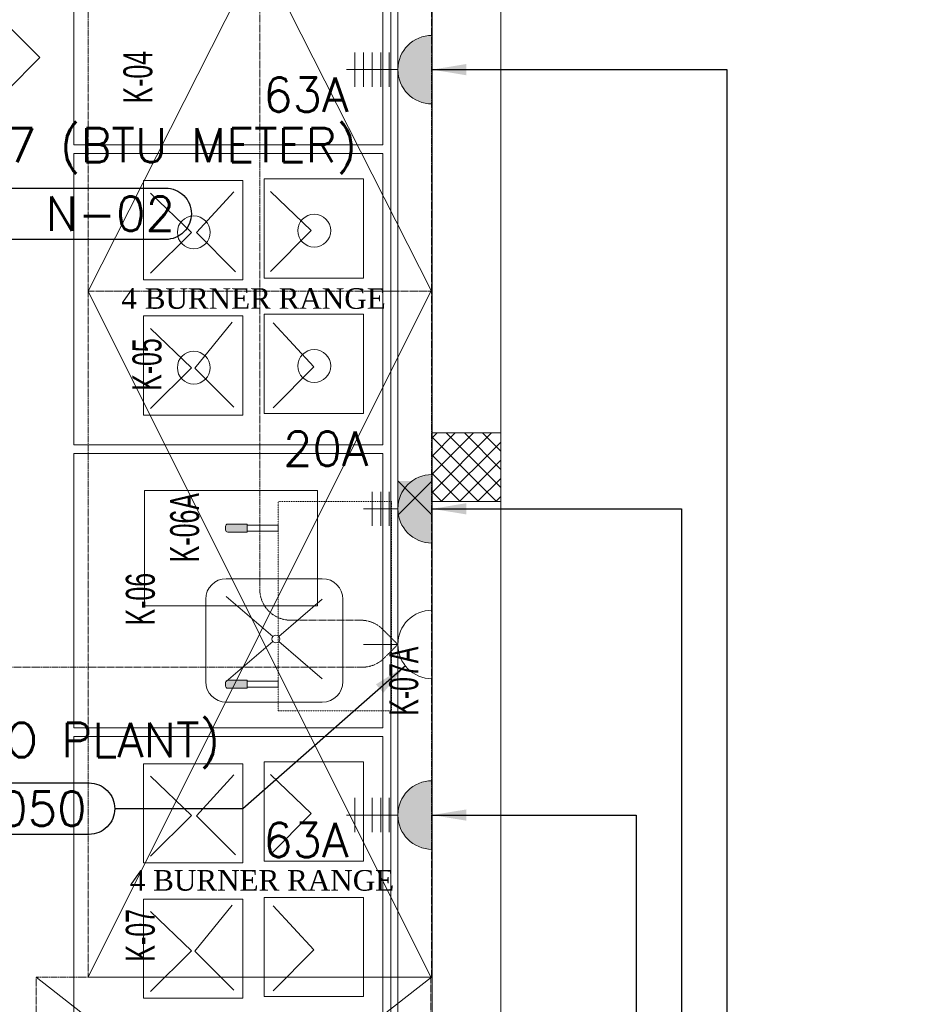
# Model space of a CAD drawing. Header units: millimetres. Extents: x -359 to 21654, y -24856 to 16255.
# Tile 29 of 31: x 16148 to 18732, y 4364 to 7235. Entities that reach past the tile are written whole.
import ezdxf
from ezdxf.enums import TextEntityAlignment as Align

# ---------------------------------------------------------------- set-up
doc = ezdxf.new("R2010")
doc.units = ezdxf.units.MM
doc.header["$MEASUREMENT"] = 0
for name, pattern in [('FP XREF (2)$0$( Hidden )', [0.375, 0.25, -0.125]), ('FP XREF (2)$0$HIDDEN', [0.375, 0.25, -0.125]), ('HIDDENX2', [0.75, 0.5, -0.25])]:
    doc.linetypes.add(name, pattern=pattern)
doc.layers.get('0').update_dxf_attribs({"color": 1, "lineweight": 5, "true_color": 0xff0000})
doc.layers.add('ELEC-SO-LVL-TAG', color=7, linetype='Continuous')
for name, color, linetype, lineweight, true_color in [('FP XREF (2)$0$A-120MM PANEL', 9, 'Continuous', 0, 0x808080), ('FP XREF (2)$0$A-clmn', 9, 'Continuous', 0, 0x808080), ('FP XREF (2)$0$A-COLOUMN', 9, 'Continuous', 0, 0x808080), ('FP XREF (2)$0$A-EQUIP', 9, 'Continuous', 0, 0x808080), ('FP XREF (2)$0$A-GA DIM', 9, 'Continuous', 0, 0x808080), ('FP XREF (2)$0$CYAN', 9, 'Continuous', 0, 0x808080), ('FP XREF (2)$0$EQUIP.', 9, 'Continuous', 0, 0x808080), ('FP XREF (2)$0$Equipment', 9, 'Continuous', 0, 0x808080), ('FP XREF (2)$0$Exhaut Hoods', 9, 'Continuous', 0, 0x808080), ('FP XREF (2)$0$ND_26_HATCH', 9, 'Continuous', 0, 0x808080), ('FP XREF (2)$0$T-TagsWndw', 9, 'Continuous', 0, 0x808080), ('M-MEP-ELPR-CKT', 7, 'HIDDENX2', 20, 0x960000), ('M-MEP-ELPR-SOCKET', 5, 'Continuous', 20, 0x0000ff)]:
    doc.layers.add(name, color=color, linetype=linetype, lineweight=lineweight, true_color=true_color)
doc.layers.add('M-MEP-ELLG-TEXT', color=7, linetype='Continuous', lineweight=20)
doc.layers.add('M-MEP-ELSL-TEXT', color=7, linetype='Continuous', lineweight=20)
doc.styles.add('FP XREF (2)$0$MtXpl_Arial_Narrow', font='arialn.ttf')
doc.styles.add('FP XREF (2)$0$SSP_Note', font='romans.shx', dxfattribs={"width": 0.8})
doc.styles.add('FP XREF (2)$0$style12', font='BOOKOSI.TTF')
doc.styles.add('Oswald Light', font='txt')
doc.styles.add('ROMANS-100', font='romans.shx')
doc.styles.get("Standard").update_dxf_attribs({"font": 'romans.shx'})
doc.dimstyles.new('MDS-50', dxfattribs={"dimtxt": 100, "dimasz": 100, "dimexe": 50, "dimexo": 50, "dimgap": 25, "dimtad": 1, "dimdec": 0, "dimtxsty": 'Oswald Light', "dimcen": 0, "dimdle": 1.5875, "dimazin": 0, "dimtfac": 1, "dimtdec": 0, "dimtix": 1, "dimtmove": 0, "dimatfit": 0, "dimfxl": 1, "dimfrac": 2, "dimtolj": 1, "dimarcsym": 0})

# ---------------------------------------------------------------- blocks, each defined once
blk = doc.blocks.new('FP XREF (2)$0$A$C5cf78eae')
at = {"layer": 'FP XREF (2)$0$Equipment', "lineweight": -2, "ltscale": 0.2}
for points in [[(-482.8, 2238.1, -0.414214), (-476.7, 2244.2), (-420, 2244.2), (-420, 2221.1), (-476.7, 2221.1, -0.414214), (-482.8, 2227.2)], [(-482.8, 1771.9, 0.414214), (-476.7, 1765.8), (-420, 1765.8), (-420, 1788.9), (-476.7, 1788.9, 0.414214), (-482.8, 1782.8)]]:
    blk.add_hatch(color=0, dxfattribs=at).paths.add_polyline_path(points)
at = {"layer": 'FP XREF (2)$0$A-EQUIP', "color": 0, "lineweight": -2}
for p, q in [((-924.9, 3350), (-924.9, 3800)), ((-24.9, 3800), (-24.9, 3350)), ((-24.9, 3350), (-924.9, 3350)), ((-25, 3325), (-924.9, 3325)), ((-924.9, 3325), (-924.9, 2475.1)), ((-25, 2475.1), (-25, 3325)), ((-432.7, 3245.6), (-721.8, 3245.6)), ((-721.8, 3245.6), (-721.8, 2956.5)), ((-432.7, 2956.5), (-432.7, 3245.6)), ((-81.5, 3250.6), (-370.7, 3250.6)), ((-370.7, 3250.6), (-370.7, 2961.4)), ((-81.5, 2961.4), (-81.5, 3250.6)), ((-701.4, 3209), (-582.4, 3094.7)), ((-458.7, 3213.1), (-568.2, 3094)), ((-352.6, 3214.4), (-233.6, 3100.1)), ((-701.4, 2975.6), (-582.4, 3094.7)), ((-453.9, 2979.7), (-568.2, 3094)), ((-352.6, 2981), (-233.6, 3100.1)), ((-370.7, 2961.4), (-81.5, 2961.4)), ((-721.8, 2956.5), (-432.7, 2956.5)), ((-432.7, 2851.1), (-721.8, 2851.1)), ((-721.8, 2851.1), (-721.8, 2561.9)), ((-432.7, 2561.9), (-432.7, 2851.1)), ((-81.5, 2856), (-370.7, 2856)), ((-370.7, 2856), (-370.7, 2566.9)), ((-81.5, 2566.9), (-81.5, 2856)), ((-701.6, 2814.4), (-582.6, 2700.1)), ((-463.6, 2832.7), (-573.1, 2699.3)), ((-344.7, 2831.3), (-225.7, 2702.7)), ((-701.6, 2581), (-582.6, 2700.1)), ((-458.9, 2585), (-573.1, 2699.3)), ((-344.7, 2583.6), (-225.7, 2702.7)), ((-721.8, 2561.9), (-432.7, 2561.9)), ((-370.7, 2566.9), (-81.5, 2566.9)), ((-924.9, 2475.1), (-25, 2475.1)), ((-924.9, 2450.1), (-25, 2450.1)), ((-924.9, 1650.1), (-924.9, 2450.1)), ((-25, 2450.1), (-25, 1650.1)), ((-719.1, 2342.6), (-719.1, 2005.6)), ((-215.1, 2342.6), (-719.1, 2342.6)), ((-215.1, 2005.6), (-215.1, 2342.6)), ((-481, 2085.1), (-201.1, 2085.1)), ((-541, 1785.1), (-541, 2025.1)), ((-481, 2033.2), (-345.1, 1916.7)), ((-327.6, 1916.7), (-201.1, 2025.1)), ((-141.1, 2025.1), (-141.1, 1785.1)), ((-719.1, 2005.6), (-215.1, 2005.6)), ((-481, 1785.1), (-345.1, 1901.7)), ((-327.6, 1901.7), (-201.1, 1793.2)), ((-201.1, 1725.1), (-481, 1725.1)), ((-25, 1650.1), (-924.9, 1650.1)), ((-25, 1625.1), (-924.9, 1625.1)), ((-924.9, 1625.1), (-924.9, 775.2)), ((-25, 775.2), (-25, 1625.1)), ((-81.5, 1550.7), (-370.7, 1550.7)), ((-370.7, 1550.7), (-370.7, 1261.5)), ((-81.5, 1261.5), (-81.5, 1550.7)), ((-432.7, 1545.7), (-721.8, 1545.7)), ((-721.8, 1545.7), (-721.8, 1256.6)), ((-432.7, 1256.6), (-432.7, 1545.7)), ((-701.4, 1509.1), (-582.4, 1394.8)), ((-458.7, 1513.2), (-568.2, 1394.1)), ((-352.6, 1514.5), (-233.6, 1400.2)), ((-701.4, 1275.7), (-582.4, 1394.8)), ((-453.9, 1279.8), (-568.2, 1394.1)), ((-352.6, 1281.1), (-233.6, 1400.2)), ((-721.8, 1256.6), (-432.7, 1256.6)), ((-370.7, 1261.5), (-81.5, 1261.5)), ((-432.7, 1151.2), (-721.8, 1151.2)), ((-721.8, 1151.2), (-721.8, 862)), ((-432.7, 862), (-432.7, 1151.2)), ((-81.5, 1156.1), (-370.7, 1156.1)), ((-370.7, 1156.1), (-370.7, 867)), ((-81.5, 867), (-81.5, 1156.1)), ((-463.6, 1132.8), (-573.1, 999.4)), ((-344.7, 1131.4), (-225.7, 1002.8)), ((-701.6, 1114.5), (-582.6, 1000.2)), ((-701.6, 881.1), (-582.6, 1000.2)), ((-458.9, 885.1), (-573.1, 999.4)), ((-344.7, 883.7), (-225.7, 1002.8)), ((-721.8, 862), (-432.7, 862)), ((-370.7, 867), (-81.5, 867))]:
    blk.add_line(p, q, dxfattribs=at)
for centre, radius in [((-575.7, 3094.9), 47.9), ((-224.6, 3099.8), 47.9), ((-575.7, 2700.3), 47.9), ((-224.6, 2705.2), 47.9), ((-336.3, 1909.2), 11.5)]:
    blk.add_circle(centre, radius, dxfattribs=at)
for centre, start, end in [((-481, 2025.1), 90, 180), ((-201.1, 2025.1), 0, 90), ((-481, 1785.1), 180, 270), ((-201.1, 1785.1), 270, 0)]:
    blk.add_arc(centre, 60, start, end, dxfattribs=at)
at = {"layer": 'FP XREF (2)$0$Equipment', "color": 0, "linetype": 'FP XREF (2)$0$HIDDEN', "lineweight": -2, "ltscale": 0.4}
for p, q in [((-329.4, 2310), (-329.4, 1700)), ((0, 2310), (-329.4, 2310)), ((0, 1700), (0, 2310)), ((-329.4, 1700), (0, 1700))]:
    blk.add_line(p, q, dxfattribs=at)
at = {"layer": 'FP XREF (2)$0$Equipment', "color": 0, "lineweight": -2, "ltscale": 0.2}
for p, q in [((-476.7, 2244.2), (-420, 2244.2)), ((-420, 2244.2), (-420, 2221.1)), ((-482.8, 2227.2), (-482.8, 2238.1)), ((-420, 2221.1), (-476.7, 2221.1)), ((-482.8, 1782.8), (-482.8, 1771.9)), ((-420, 1788.9), (-476.7, 1788.9)), ((-420, 1765.8), (-420, 1788.9)), ((-476.7, 1765.8), (-420, 1765.8))]:
    blk.add_line(p, q, dxfattribs=at)
at = {"layer": 'FP XREF (2)$0$Equipment', "color": 0, "linetype": 'FP XREF (2)$0$HIDDEN', "lineweight": -2, "ltscale": 0.7}
for p, q in [((-329.4, 2241.2), (-420, 2241.2)), ((-420, 2241.2), (-420, 2224.1)), ((-329.4, 2224.1), (-329.4, 2241.2)), ((-420, 2224.1), (-329.4, 2224.1)), ((-420, 1768.8), (-420, 1785.9)), ((-420, 1785.9), (-329.4, 1785.9)), ((-329.4, 1785.9), (-329.4, 1768.8)), ((-329.4, 1768.8), (-420, 1768.8))]:
    blk.add_line(p, q, dxfattribs=at)
at = {"layer": 'FP XREF (2)$0$Equipment', "color": 0, "lineweight": -2, "ltscale": 0.2}
for centre, start, end in [((-476.7, 2238.1), 90, 180), ((-476.7, 2227.2), 180, 270), ((-476.7, 1782.8), 90, 180), ((-476.7, 1771.9), 180, 270)]:
    blk.add_arc(centre, 6.1, start, end, dxfattribs=at)
blk = doc.blocks.new('FP XREF (2)$0$A$C4c94997f')
at = {"lineweight": -2}
h = blk.add_hatch(color=256, dxfattribs=at)
h.dxf.hatch_style = 1
h.paths.add_polyline_path([(-2880, 0), (-2780, 0), (-2780, -100), (-2880, -100)])
h.paths.add_polyline_path([(-100, 0), (0, 0), (0, -100), (-100, -100)])
h.paths.add_polyline_path([(-2880, -1812), (-2780, -1812), (-2780, -1912), (-2880, -1912)])
h.paths.add_polyline_path([(-2880, -3630), (-2780, -3630), (-2780, -3730), (-2880, -3730)])
h.paths.add_polyline_path([(-2880, -5440), (-2780, -5440), (-2780, -5540), (-2880, -5540)])
h.paths.add_polyline_path([(-2148, -7250), (-2048, -7250), (-2048, -7350), (-2148, -7350)])
h.paths.add_polyline_path([(-100, -7250), (0, -7250), (0, -7350), (-100, -7350)])
h.paths.add_polyline_path([(-100, -5440), (0, -5440), (0, -5540), (-100, -5540)])
h.paths.add_polyline_path([(-100, -3630), (0, -3630), (0, -3730), (-100, -3730)])
h.paths.add_polyline_path([(-100, -1812), (0, -1812), (0, -1912), (-100, -1912)])
at = {"layer": 'FP XREF (2)$0$A-COLOUMN', "color": 0, "lineweight": -2}
for p, q in [((0, -3630), (-100, -3730)), ((-100, -3630), (0, -3730))]:
    blk.add_line(p, q, dxfattribs=at)
blk = doc.blocks.new('FP XREF (2)$0$A$Ce85b5983')
at = {"layer": 'FP XREF (2)$0$Exhaut Hoods'}
for points in [[(-1350, -7385), (-352, -5410.1)], [(-1350, -5410.1), (-349.9, -7385)], [(-1350, -9385), (-352, -7385)], [(-1350, -7385), (-352, -9385)], [(-350, -9385), (-1501.8, -10285)], [(-1501.8, -9385), (-353.8, -10285)]]:
    blk.add_lwpolyline(points, dxfattribs=at)
at = {"layer": 'FP XREF (2)$0$Exhaut Hoods', "linetype": 'FP XREF (2)$0$( Hidden )', "ltscale": 10}
for points in [[(-1349.9, -7385), (-349.9, -7385), (-349.9, -5410.1), (-1349.9, -5410.1)], [(-1350, -9385), (-350, -9385), (-350, -7385), (-1350, -7385)], [(-1501.8, -9385), (-351.8, -9385), (-351.8, -10285), (-1501.8, -10285)]]:
    blk.add_lwpolyline(points, close=True, dxfattribs=at)
blk = doc.blocks.new('FP XREF (2)$0$SSP_Tag_Wndw')
at = {"layer": 'FP XREF (2)$0$T-TagsWndw'}
for p, q in [((-5.5, 1.75), (-7.25, 0)), ((5.5, 1.75), (-5.5, 1.75)), ((7.25, 0), (5.5, 1.75)), ((-7.25, 0), (-5.5, -1.75)), ((5.5, -1.75), (7.25, 0)), ((-5.5, -1.75), (5.5, -1.75))]:
    blk.add_line(p, q, dxfattribs=at)
at = {"layer": 'FP XREF (2)$0$T-TagsWndw', "style": 'FP XREF (2)$0$SSP_Note', "width": 0.8}
blk.add_attdef('WndwNo', text='', height=1.8, dxfattribs=at).set_placement((0, 0), align=Align.MIDDLE_CENTER)
blk = doc.blocks.new('FP XREF (2)$0$A$Ca29a5755')
at = {"layer": 'FP XREF (2)$0$EQUIP.', "style": 'FP XREF (2)$0$MtXpl_Arial_Narrow', "width": 0.75}
for s, p in [('K-04', (16534.7, 6990.6, 0)), ('K-05', (16561.2, 6152.8, 0)), ('K-06A', (16671, 5653.1, 0)), ('K-06', (16541.8, 5468.7, 0)), ('K-07A', (17309.3, 5205.4, 0)), ('K-07', (16541.8, 4488.9, 0))]:
    blk.add_text(s, height=84.44, rotation=90, dxfattribs=at).set_placement(p)
at = {"layer": 'FP XREF (2)$0$EQUIP.', "style": 'FP XREF (2)$0$style12'}
for p in [(16444.5, 6392), (16469.1, 4695.6)]:
    blk.add_text('4 BURNER RANGE', height=60, rotation=360, dxfattribs=at).set_placement(p)
blk = doc.blocks.new('FP XREF (2)')
at = {"layer": 'FP XREF (2)$0$ND_26_HATCH'}
h = blk.add_hatch(dxfattribs=at)
h.set_pattern_fill('ANSI37', color=256, scale=300)
h.set_pattern_definition([(45, (466752.75, 162145.904), (-26.5165043, 26.5165043), []), (135, (466752.75, 162145.904), (-26.5165043, -26.5165043), [])])
h.paths.add_polyline_path([(17350, 5830), (17550, 5830), (17550, 6030), (17350, 6030)])
at = {"layer": 'FP XREF (2)$0$A-120MM PANEL'}
for p, q in [((17230, 9520), (17230, 3520)), ((17250, 9520), (17250, 2170))]:
    blk.add_line(p, q, dxfattribs=at)
at = {"layer": 'FP XREF (2)$0$A-clmn'}
for p, q in [((17350, 13480), (17350, 2170)), ((17550, 13480), (17550, 0))]:
    blk.add_line(p, q, dxfattribs=at)
blk.add_lwpolyline([(17350, 5830), (17550, 5830), (17550, 6030), (17350, 6030)], close=True, dxfattribs=at)
for name, p in [('FP XREF (2)$0$A$Ce85b5983', (17698, 13828)), ('FP XREF (2)$0$A$Ca29a5755', (0, 0))]:
    blk.add_blockref(name, p)
ref = blk.add_blockref('FP XREF (2)$0$SSP_Tag_Wndw', (15808, 7124.2), dxfattribs=dict(xscale=55.05875642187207, yscale=55.05875642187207, zscale=55.05875642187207))
ref.add_attrib('WndwNo', '+250MM LVL', dxfattribs={"layer": 'FP XREF (2)$0$T-TagsWndw', "height": 99.11, "style": 'FP XREF (2)$0$SSP_Note', "width": 0.7}).set_placement((15808, 7124.2), align=Align.MIDDLE_CENTER)
at = {"layer": 'FP XREF (2)$0$A-GA DIM'}
blk.add_blockref('FP XREF (2)$0$A$C4c94997f', (17350, 9520), dxfattribs=at)
at = {"layer": 'FP XREF (2)$0$CYAN'}
blk.add_blockref('FP XREF (2)$0$A$C5cf78eae', (17231.1, 3520), dxfattribs=at)
blk = doc.blocks.new('IS-5PIN')
h = blk.add_hatch(color=0)
h.dxf.hatch_style = 1
h.paths.add_polyline_path([(-100, 0), (100, 0, 1)])
at = {"color": 0}
for p, q in [((-50, 225), (50, 225)), ((-50, 200), (50, 200)), ((-50, 175), (50, 175)), ((-50, 150), (50, 150)), ((-50, 125), (50, 125))]:
    blk.add_line(p, q, dxfattribs=at)
blk.add_lwpolyline([(0, 100), (0, 250)], dxfattribs=at)
blk.add_lwpolyline([(-100, 0), (100, 0, 1), (-100, 0)], format="xyb", dxfattribs=at)
blk.add_attdef('XXA', text='', height=100, dxfattribs=at).set_placement((-275, 100), align=Align.MIDDLE_CENTER)
blk = doc.blocks.new('IS-3PIN')
h = blk.add_hatch(color=0)
h.dxf.hatch_style = 1
h.paths.add_polyline_path([(100, 0, 1), (-100, 0)])
at = {"color": 0}
for p, q in [((-50, 175), (50, 175)), ((-50, 150), (50, 150)), ((-50, 125), (50, 125))]:
    blk.add_line(p, q, dxfattribs=at)
blk.add_lwpolyline([(0, 100), (0, 200)], dxfattribs=at)
blk.add_lwpolyline([(-100, 0), (100, 0, 1), (-100, 0)], format="xyb", dxfattribs=at)
blk.add_attdef('XXA', text='', height=100, dxfattribs=at).set_placement((-275, 100), align=Align.MIDDLE_CENTER)
blk = doc.blocks.new('13A SSSO')
at = {"color": 0}
blk.add_lwpolyline([(0, 100), (0, 200)], dxfattribs=at)
blk.add_lwpolyline([(-100, 0), (100, 0, 1), (-100, 0)], format="xyb", dxfattribs=at)
blk = doc.blocks.new('ELEC-SO-LVL-EQP-TAG')
at = {"layer": 'ELEC-SO-LVL-TAG'}
blk.add_lwpolyline([(75, 72.5), (1075, 72.5, -0.414214), (1150, -2.5), (1150, -2.5, -0.414214), (1075, -77.5), (75, -77.5, -0.414214), (0, -2.5), (0, -2.5, -0.414214)], format="xyb", close=True, dxfattribs=at)
at = {"layer": 'ELEC-SO-LVL-TAG', "insert": (75, -2.5), "char_height": 100, "attachment_point": 4}
blk.add_mtext_dynamic_manual_height_columns('{\\Fromans|c0;SO LVL:}', width=1015.069, gutter_width=1, heights=[0], dxfattribs=at)
at = {"layer": 'ELEC-SO-LVL-TAG', "style": 'ROMANS-100'}
for tag, p in [('SO-EQP', (0, 197.5)), ('SO-LVL', (725, -2.5))]:
    blk.add_attdef(tag, text='', height=100, dxfattribs=at).set_placement(p, align=Align.MIDDLE_LEFT)

msp = doc.modelspace()

# ---------------------------------------------------------------- block references
msp.add_blockref('FP XREF (2)', (0, 0))

# ---------------------------------------------------------------- next in the draw order: linework, layer by layer
at = {"layer": 'M-MEP-ELPR-CKT', "ltscale": 5}
msp.add_lwpolyline([(17250, 9768.8), (17205.6, 9724.5, -0.198912), (17142, 9698.1), (16937.8, 9698.1, 0.414214), (16847.8, 9608.1), (16847.8, 5574, 0.414214), (16937.8, 5484), (17142, 5484, -0.198912), (17205.6, 5457.7), (17250, 5413.3), (17210.2, 5373.5, -0.198912), (17146.6, 5347.2), (15950.6, 5347.2)], format="xyb", dxfattribs=at)

# ---------------------------------------------------------------- next in the draw order: block references
at = {"layer": 'M-MEP-ELLG-TEXT'}
for p, values in [((15498.3, 6671.5), {'SO-EQP': 'LPDB/R17 (BTU METER)', 'SO-LVL': 'N-02'}), ((15275.1, 4937.1), {'SO-EQP': 'LPDB/B3 (RO PLANT)', 'SO-LVL': '1050'})]:
    msp.add_blockref('ELEC-SO-LVL-EQP-TAG', p, dxfattribs=at).add_auto_attribs(values)
at = {"layer": 'M-MEP-ELPR-SOCKET', "color": 1, "true_color": 0xff0000}
ref = msp.add_blockref('IS-5PIN', (17350, 7089.2), dxfattribs=dict(at, rotation=90))
ref.add_attrib('XXA', '63A', dxfattribs={"layer": '0', "color": 0, "height": 100}).set_placement((16982, 7016.6), align=Align.MIDDLE_CENTER)
at = {"layer": 'M-MEP-ELPR-SOCKET', "color": 200, "true_color": 0xbf00ff}
ref = msp.add_blockref('IS-3PIN', (17350, 5808.8), dxfattribs=dict(at, rotation=90))
ref.add_attrib('XXA', '20A', dxfattribs={"layer": '0', "color": 0, "height": 100}).set_placement((17040, 5984), align=Align.MIDDLE_CENTER)
at = {"layer": 'M-MEP-ELPR-SOCKET', "rotation": 90}
msp.add_blockref('13A SSSO', (17350, 5413.3), dxfattribs=at)
at = {"layer": 'M-MEP-ELPR-SOCKET', "color": 1, "true_color": 0xff0000}
ref = msp.add_blockref('IS-5PIN', (17350, 4916), dxfattribs=dict(at, rotation=90))
ref.add_attrib('XXA', '63A', dxfattribs={"layer": '0', "color": 0, "height": 100}).set_placement((16982, 4843.4), align=Align.MIDDLE_CENTER)

# ---------------------------------------------------------------- next in the draw order: leaders
at = {"layer": 'M-MEP-ELSL-TEXT'}
for points, override in [([(17350, 7089.2), (18208.4, 7089.2), (18208.4, 1112.7), (18731.6, 1112.7)], {"dimgap": 25, "dimtad": 0}), ([(17350, 5808.8), (18076.7, 5808.8), (18076.7, 615.2), (18731.6, 615.2)], {"dimgap": 25, "dimtad": 0}), ([(17272.1, 5350.6), (16798.4, 4934.6), (16425.1, 4934.6)], {"dimtad": 0}), ([(17350, 4916), (17945, 4916), (17945, 117.8), (18731.7, 117.8)], {"dimgap": 25, "dimtad": 0})]:
    msp.add_leader(points, dimstyle='MDS-50', override=override, dxfattribs=at)

doc.saveas('drawing.dxf')
